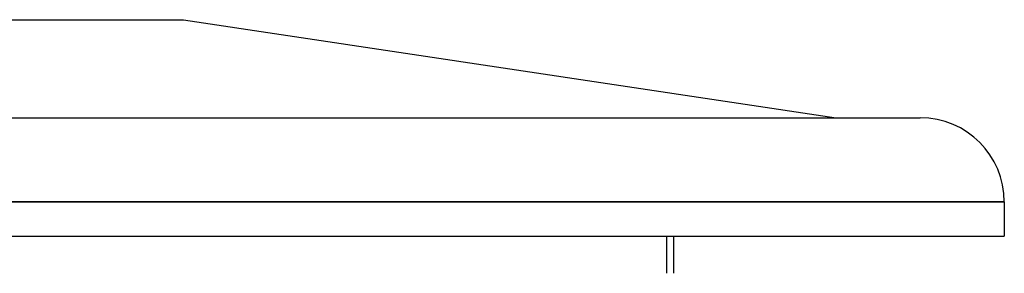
# Model space of a CAD drawing. Header units: millimetres. Extents: x -380 to 380, y -199 to 344.
# Tile 11 of 11: x 15 to 380, y 87 to 181. Entities that reach past the tile are written whole.
import ezdxf

# ---------------------------------------------------------------- set-up
doc = ezdxf.new("R2010")
doc.units = ezdxf.units.MM
doc.layers.add('HIDDEN', color=7, linetype='Continuous')
doc.layers.add('THICK', color=7, linetype='Continuous')

msp = doc.modelspace()

# ---------------------------------------------------------------- linework, layer by layer
at = {"layer": 'HIDDEN'}
for p, q in [((380, 113.14), (0, 113.14)), ((-255, 100.5), (255, 100.5)), ((255, 86.77), (255, 100.5))]:
    msp.add_line(p, q, dxfattribs=at)
at = {"layer": 'THICK'}
for p, q in [((-76, 180.5), (76, 180.5)), ((76, 180.5), (317.8, 144.24)), ((0, 144.24), (348.9, 144.24)), ((0, 113.14), (380, 113.14)), ((380, 113.14), (380, 100.5)), ((-380, 100.5), (380, 100.5)), ((257.5, 100.5), (257.5, 86.77))]:
    msp.add_line(p, q, dxfattribs=at)
msp.add_arc((348.9, 113.14), 31.1, 0, 90, dxfattribs=at)

doc.saveas('drawing.dxf')
